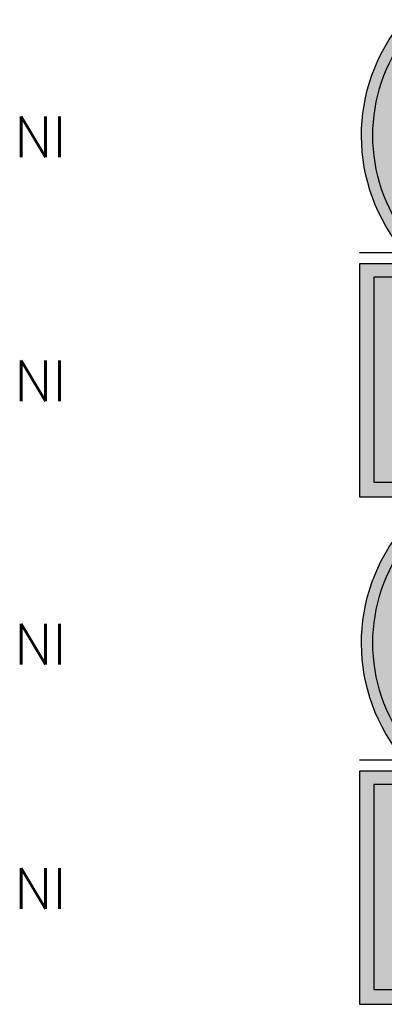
# Model space of a CAD drawing. Header units: millimetres. Extents: x 2444 to 7891, y 4019 to 8930.
# Tile 1 of 7: x 2444 to 3341, y 4019 to 6440. Entities that reach past the tile are written whole.
import ezdxf

# ---------------------------------------------------------------- set-up
doc = ezdxf.new("R2010")
doc.units = ezdxf.units.MM
doc.header["$LTSCALE"] = 20
doc.header["$MEASUREMENT"] = 0
for name, color, linetype in [('1', 1, 'CONTINUOUS'), ('105', 5, 'CONTINUOUS'), ('107', 7, 'CONTINUOUS'), ('135', 7, 'CONTINUOUS'), ('15', 5, 'CONTINUOUS'), ('97', 7, 'CONTINUOUS')]:
    doc.layers.add(name, color=color, linetype=linetype)
doc.styles.get("Standard").update_dxf_attribs({"font": 'SIMPLEX'})

# ---------------------------------------------------------------- blocks, each defined once
blk = doc.blocks.new('TBORDLU15')
at = {"layer": '135'}
blk.add_attdef('CAMTAG', (-850, 235), '', height=100, dxfattribs=at)
blk = doc.blocks.new('TBORDLU05')
at = {"layer": '135'}
blk.add_attdef('CAMTAG', (-850, 235), '', height=100, dxfattribs=at)

msp = doc.modelspace()

# ---------------------------------------------------------------- hatches: boundary and pattern name
at = {"layer": '105'}
h = msp.add_hatch(color=256, dxfattribs=at)
h.dxf.hatch_style = 1
edge = h.paths.add_edge_path()
edge.add_line((3399.825046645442, 6406.666666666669), (5085.238095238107, 6406.666666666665))
edge.add_line((5085.238095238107, 6406.666666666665), (5085.238095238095, 5902.666666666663))
edge.add_line((5085.238095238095, 5902.666666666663), (3399.825046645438, 5902.666666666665))
edge.add_arc((3723.238095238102, 6154.666666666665), 410.0000000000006, 142.0746584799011, 217.9253415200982, ccw=False)
h = msp.add_hatch(color=256, dxfattribs=at)
h.dxf.hatch_style = 1
edge = h.paths.add_edge_path()
edge.add_line((5000.651143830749, 5806.666666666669), (3315.238095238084, 5806.666666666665))
edge.add_line((3315.238095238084, 5806.666666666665), (3315.238095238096, 5302.666666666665))
edge.add_line((3315.238095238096, 5302.666666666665), (5000.651143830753, 5302.666666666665))
edge.add_arc((4677.238095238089, 5554.666666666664), 410.0000000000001, 322.0746584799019, 397.9253415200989)
h = msp.add_hatch(color=256, dxfattribs=at)
h.dxf.hatch_style = 1
edge = h.paths.add_edge_path()
edge.add_line((3399.825046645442, 5159.047619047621), (5085.238095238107, 5159.047619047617))
edge.add_line((5085.238095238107, 5159.047619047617), (5085.238095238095, 4655.047619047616))
edge.add_line((5085.238095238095, 4655.047619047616), (3399.825046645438, 4655.047619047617))
edge.add_arc((3723.238095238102, 4907.047619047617), 410.0000000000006, 142.0746584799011, 217.9253415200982, ccw=False)
h = msp.add_hatch(color=256, dxfattribs=at)
h.dxf.hatch_style = 1
edge = h.paths.add_edge_path()
edge.add_line((5000.651143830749, 4559.047619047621), (3315.238095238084, 4559.047619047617))
edge.add_line((3315.238095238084, 4559.047619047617), (3315.238095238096, 4055.047619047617))
edge.add_line((3315.238095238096, 4055.047619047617), (5000.651143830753, 4055.047619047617))
edge.add_arc((4677.238095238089, 4307.047619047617), 410.0000000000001, 322.0746584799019, 397.9253415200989)
at = {"layer": '107'}
h = msp.add_hatch(color=256, dxfattribs=at)
h.dxf.hatch_style = 1
h.paths.add_polyline_path([(3391.630014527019, 5866.666666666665), (5120.238095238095, 5866.666666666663), (5120.238095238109, 6439.666666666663), (3389.086211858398, 6439.666666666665, 0.366895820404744)])
h.paths.add_polyline_path([(3399.825046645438, 5902.666666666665), (5085.238095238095, 5902.666666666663), (5085.238095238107, 6406.666666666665), (3399.825046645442, 6406.666666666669, 0.3435990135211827)], flags=16)
h.paths.add_polyline_path([(3472.081802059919, 6174.814107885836), (3556.838095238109, 6178.666666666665), (3556.838095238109, 6130.666666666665), (3472.081802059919, 6134.51922544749), (3488.119026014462, 6052.825578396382), (3341.412040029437, 6154.666666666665), (3488.119026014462, 6256.507754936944)], flags=0)
h = msp.add_hatch(color=256, dxfattribs=at)
h.dxf.hatch_style = 1
h.paths.add_polyline_path([(5011.389978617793, 5839.666666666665), (3280.238095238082, 5839.666666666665), (3280.238095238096, 5266.666666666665), (5008.846175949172, 5266.666666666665, 0.366895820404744)])
h.paths.add_polyline_path([(5000.651143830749, 5806.666666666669), (3315.238095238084, 5806.666666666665), (3315.238095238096, 5302.666666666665), (5000.651143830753, 5302.666666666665, 0.3435990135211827)], flags=16)
h.paths.add_polyline_path([(5059.064150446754, 5554.666666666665), (4912.357164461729, 5452.825578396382), (4928.394388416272, 5534.51922544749), (4843.638095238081, 5530.666666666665), (4843.638095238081, 5578.666666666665), (4928.394388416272, 5574.814107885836), (4912.357164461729, 5656.507754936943)], flags=0)
h = msp.add_hatch(color=256, dxfattribs=at)
h.dxf.hatch_style = 1
h.paths.add_polyline_path([(3391.630014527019, 4619.047619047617), (5120.238095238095, 4619.047619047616), (5120.238095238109, 5192.047619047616), (3389.086211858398, 5192.047619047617, 0.366895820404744)])
h.paths.add_polyline_path([(3399.825046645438, 4655.047619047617), (5085.238095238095, 4655.047619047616), (5085.238095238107, 5159.047619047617), (3399.825046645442, 5159.047619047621, 0.3435990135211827)], flags=16)
h.paths.add_polyline_path([(3472.081802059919, 4927.195060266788), (3556.838095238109, 4931.047619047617), (3556.838095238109, 4883.047619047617), (3472.081802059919, 4886.900177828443), (3488.119026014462, 4805.206530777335), (3341.412040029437, 4907.047619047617), (3488.119026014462, 5008.888707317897)], flags=0)
h = msp.add_hatch(color=256, dxfattribs=at)
h.dxf.hatch_style = 1
h.paths.add_polyline_path([(5011.389978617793, 4592.047619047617), (3280.238095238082, 4592.047619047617), (3280.238095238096, 4019.047619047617), (5008.846175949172, 4019.047619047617, 0.366895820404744)])
h.paths.add_polyline_path([(5000.651143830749, 4559.047619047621), (3315.238095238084, 4559.047619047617), (3315.238095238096, 4055.047619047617), (5000.651143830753, 4055.047619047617, 0.3435990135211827)], flags=16)
h.paths.add_polyline_path([(5059.064150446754, 4307.047619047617), (4912.357164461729, 4205.206530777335), (4928.394388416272, 4286.900177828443), (4843.638095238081, 4283.047619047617), (4843.638095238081, 4331.047619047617), (4928.394388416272, 4327.195060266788), (4912.357164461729, 4408.888707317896)], flags=0)

# ---------------------------------------------------------------- linework, layer by layer
at = {"layer": '1'}
for p, q in [((3391.630014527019, 5866.666666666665), (3280.238095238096, 5866.666666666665)), ((3391.630014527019, 4619.047619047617), (3280.238095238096, 4619.047619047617))]:
    msp.add_line(p, q, dxfattribs=at)
at = {"layer": '15'}
for points in [[(3389.086211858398, 6439.666666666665), (5120.238095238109, 6439.666666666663), (5120.238095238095, 5866.666666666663), (3391.630014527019, 5866.666666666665, -0.3668958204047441)], [(5011.389978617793, 5839.666666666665), (3280.238095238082, 5839.666666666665), (3280.238095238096, 5266.666666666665), (5008.846175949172, 5266.666666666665, 0.3668958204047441)], [(3389.086211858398, 5192.047619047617), (5120.238095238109, 5192.047619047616), (5120.238095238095, 4619.047619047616), (3391.630014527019, 4619.047619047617, -0.3668958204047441)], [(5011.389978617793, 4592.047619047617), (3280.238095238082, 4592.047619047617), (3280.238095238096, 4019.047619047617), (5008.846175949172, 4019.047619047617, 0.3668958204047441)]]:
    msp.add_lwpolyline(points, format="xyb", close=True, dxfattribs=at)
at = {"layer": '97'}
for points in [[(3399.825046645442, 6406.666666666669), (5085.238095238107, 6406.666666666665), (5085.238095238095, 5902.666666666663), (3399.825046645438, 5902.666666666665, -0.3435990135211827)], [(5000.651143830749, 5806.666666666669), (3315.238095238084, 5806.666666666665), (3315.238095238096, 5302.666666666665), (5000.651143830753, 5302.666666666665, 0.3435990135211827)], [(3399.825046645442, 5159.047619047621), (5085.238095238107, 5159.047619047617), (5085.238095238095, 4655.047619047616), (3399.825046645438, 4655.047619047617, -0.3435990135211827)], [(5000.651143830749, 4559.047619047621), (3315.238095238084, 4559.047619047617), (3315.238095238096, 4055.047619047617), (5000.651143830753, 4055.047619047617, 0.3435990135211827)]]:
    msp.add_lwpolyline(points, format="xyb", close=True, dxfattribs=at)

# ---------------------------------------------------------------- block references
at = {"layer": '15'}
for name, p in [('TBORDLU15', (3280.238095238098, 5866.666666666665)), ('TBORDLU05', (3280.238095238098, 5266.666666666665)), ('TBORDLU15', (3280.238095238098, 4619.047619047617)), ('TBORDLU05', (3280.238095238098, 4019.047619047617))]:
    msp.add_blockref(name, p, dxfattribs=at).add_auto_attribs({'CAMTAG': 'NI'})

doc.saveas('drawing.dxf')
